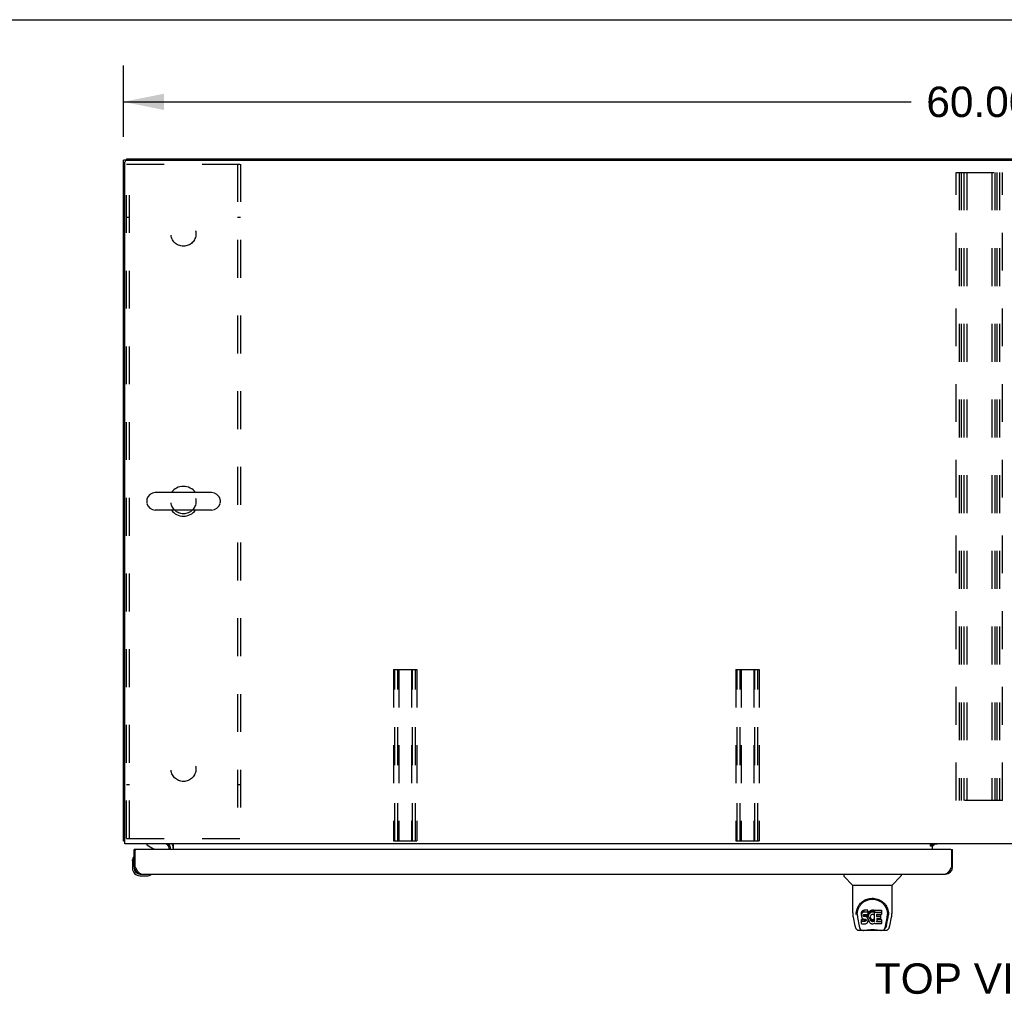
# Model space of a CAD drawing. Header units: inches. Extents: x 0 to 241, y 0 to 156.
# Tile 15 of 21: x 43 to 77, y 122 to 156. Entities that reach past the tile are written whole.
import ezdxf

# ---------------------------------------------------------------- set-up
doc = ezdxf.new("R2010")
doc.units = ezdxf.units.IN
doc.header["$LTSCALE"] = 13.26
doc.header["$MEASUREMENT"] = 0
doc.linetypes.add('HIDDEN', pattern=[0.2, 0.1, -0.1])
doc.layers.get('0').update_dxf_attribs({"linetype": 'CONTINUOUS'})
for name, color, linetype in [('02___PRT_ALL_AXES', 7, 'CONTINUOUS'), ('DEFAULT_2', 8, 'HIDDEN'), ('DIMENSIONS', 7, 'CONTINUOUS')]:
    doc.layers.add(name, color=color, linetype=linetype)
doc.styles.get("Standard").update_dxf_attribs({"font": 'arial.ttf'})
doc.dimstyles.new('DIMSTYLE_1', dxfattribs={"dimtxt": 1.063636, "dimasz": 1.418182, "dimexe": 0.09, "dimexo": 0.07, "dimgap": 0.0375, "dimtad": 0, "dimtih": 1, "dimtoh": 1, "dimzin": 4, "dimdsep": 46, "dimtxsty": 'Standard', "dimblk": '_FILLED', "dimblk1": '_FILLED', "dimblk2": '_FILLED', "dimcen": 0.09, "dimazin": 1, "dimtfac": 1, "dimtdec": 3, "dimtofl": 0, "dimtmove": 0, "dimatfit": 3, "dimldrblk": '_FILLED', "dimfxl": 1, "dimtolj": 1, "dimtzin": 4, "dimarcsym": 0})

# ---------------------------------------------------------------- blocks, each defined once
blk = doc.blocks.new('_FILLED')
at = {"color": 0, "linetype": 'ByBlock'}
blk.add_solid([(0, 0), (-1, 0.2), (-1, -0.2)], dxfattribs=at)
blk = doc.blocks.new('*D1')
at = {"layer": 'DIMENSIONS', "color": 2, "linetype": 'Continuous'}
for p, q in [((46.476, 151.891), (46.476, 154.399)), ((106.476, 152.006), (106.476, 154.399)), ((46.476, 153.123), (74.085, 153.123)), ((106.476, 153.123), (78.866, 153.123))]:
    blk.add_line(p, q, dxfattribs=at)
at = {"layer": 'DIMENSIONS', "color": 2, "linetype": 'Continuous', "xscale": 1.4181818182, "yscale": 1.4181818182, "zscale": 1.4181818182, "rotation": 180}
blk.add_blockref('_FILLED', (46.476, 153.123), dxfattribs=at)
at = {"layer": 'DIMENSIONS', "color": 2, "linetype": 'Continuous', "xscale": 1.4181818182, "yscale": 1.4181818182, "zscale": 1.4181818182}
blk.add_blockref('_FILLED', (106.476, 153.123), dxfattribs=at)
at = {"layer": 'DIMENSIONS', "color": 2, "linetype": 'Continuous', "insert": (76.476, 153.655), "char_height": 1.0636, "width": 3.7168, "attachment_point": 2, "line_spacing_factor": 0.9}
blk.add_mtext('60.00', dxfattribs=at)

msp = doc.modelspace()

# ---------------------------------------------------------------- linework, layer by layer
at = {"color": 7, "linetype": 'Continuous'}
for p, q in [((0, 156), (241.091, 156)), ((46.58, 151.075), (46.476, 151.075)), ((46.58, 151.127), (46.58, 151.075)), ((46.58, 151.127), (106.372, 151.127)), ((49.567, 139.433), (47.592, 139.433)), ((47.292, 139.171), (47.292, 139.084)), ((49.867, 139.171), (49.867, 139.084)), ((49.567, 138.821), (47.592, 138.821)), ((46.528, 127.231), (46.476, 127.231)), ((47.293, 127.127), (47.293, 127.088)), ((47.293, 127.088), (47.531, 126.95)), ((48.117, 127.127), (48.083, 127.092)), ((74.83, 127.093), (74.762, 127.093)), ((74.83, 127.047), (74.83, 127.093)), ((74.837, 127.052), (74.901, 127.116)), ((46.837, 126.664), (46.836, 126.658)), ((46.913, 126.923), (46.851, 126.923)), ((48.08, 126.923), (48.08, 126.97)), ((75.476, 126.923), (75.538, 126.923)), ((46.791, 126.529), (46.794, 126.567)), ((46.791, 126.529), (46.791, 126.272)), ((46.851, 126.316), (46.851, 126.272)), ((46.851, 126.316), (46.893, 126.316)), ((75.538, 126.316), (75.496, 126.316)), ((47.054, 126.069), (47.097, 126.069)), ((47.054, 126.009), (47.31, 126.009)), ((47.439, 126.054), (47.446, 126.056)), ((71.722, 126.069), (71.722, 126.007)), ((72.031, 125.682), (71.733, 125.979)), ((73.42, 125.682), (73.718, 125.979)), ((73.73, 126.069), (73.73, 126.007)), ((72.037, 125.676), (73.415, 125.676)), ((72.037, 124.704), (72.037, 125.676)), ((73.415, 124.704), (73.415, 125.676)), ((72.162, 124.735), (72.161, 124.672)), ((72.199, 124.662), (72.199, 124.639)), ((72.341, 124.707), (72.34, 124.684)), ((72.34, 124.617), (72.34, 124.684)), ((72.341, 124.641), (72.34, 124.617)), ((72.34, 124.617), (72.34, 124.593)), ((72.34, 124.593), (72.344, 124.569)), ((72.346, 124.731), (72.341, 124.707)), ((72.341, 124.641), (72.341, 124.707)), ((72.346, 124.664), (72.341, 124.641)), ((72.356, 124.753), (72.346, 124.731)), ((72.346, 124.664), (72.346, 124.731)), ((72.356, 124.686), (72.346, 124.664)), ((72.369, 124.773), (72.356, 124.753)), ((72.356, 124.686), (72.356, 124.753)), ((72.369, 124.706), (72.356, 124.686)), ((72.378, 124.781), (72.369, 124.773)), ((72.369, 124.706), (72.369, 124.773)), ((72.378, 124.714), (72.369, 124.706)), ((72.388, 124.787), (72.378, 124.781)), ((72.378, 124.714), (72.378, 124.781)), ((72.388, 124.721), (72.378, 124.714)), ((72.409, 124.797), (72.388, 124.787)), ((72.388, 124.721), (72.388, 124.787)), ((72.409, 124.73), (72.388, 124.721)), ((72.433, 124.804), (72.409, 124.797)), ((72.409, 124.73), (72.409, 124.797)), ((72.433, 124.738), (72.409, 124.73)), ((72.411, 124.62), (72.413, 124.635)), ((72.411, 124.598), (72.411, 124.62)), ((72.411, 124.605), (72.411, 124.62)), ((72.411, 124.598), (72.411, 124.605)), ((72.414, 124.591), (72.411, 124.598)), ((72.413, 124.635), (72.416, 124.642)), ((72.414, 124.591), (72.414, 124.635)), ((72.418, 124.584), (72.414, 124.591)), ((72.416, 124.642), (72.422, 124.647)), ((72.418, 124.584), (72.418, 124.643)), ((72.424, 124.58), (72.418, 124.584)), ((72.422, 124.647), (72.437, 124.651)), ((72.439, 124.643), (72.424, 124.647)), ((72.424, 124.647), (72.424, 124.647)), ((72.424, 124.58), (72.424, 124.647)), ((72.572, 124.804), (72.433, 124.804)), ((72.433, 124.738), (72.433, 124.804)), ((72.572, 124.738), (72.433, 124.738)), ((72.437, 124.651), (72.451, 124.652)), ((72.463, 124.644), (72.439, 124.643)), ((72.439, 124.576), (72.439, 124.643)), ((72.451, 124.652), (72.564, 124.652)), ((72.487, 124.642), (72.463, 124.644)), ((72.463, 124.577), (72.463, 124.644)), ((72.51, 124.637), (72.487, 124.642)), ((72.487, 124.576), (72.487, 124.642)), ((72.521, 124.632), (72.51, 124.637)), ((72.51, 124.57), (72.51, 124.637)), ((72.531, 124.626), (72.521, 124.632)), ((72.521, 124.566), (72.521, 124.632)), ((72.548, 124.609), (72.531, 124.626)), ((72.531, 124.559), (72.531, 124.626)), ((72.561, 124.589), (72.548, 124.609)), ((72.548, 124.542), (72.548, 124.609)), ((72.571, 124.567), (72.561, 124.589)), ((72.561, 124.522), (72.561, 124.589)), ((72.564, 124.652), (72.57, 124.653)), ((72.57, 124.653), (72.572, 124.658)), ((72.574, 124.762), (72.572, 124.804)), ((72.572, 124.738), (72.572, 124.804)), ((72.574, 124.695), (72.572, 124.738)), ((72.572, 124.658), (72.573, 124.671)), ((72.576, 124.64), (72.572, 124.596)), ((72.572, 124.529), (72.572, 124.596)), ((72.573, 124.671), (72.574, 124.695)), ((72.574, 124.695), (72.574, 124.762)), ((72.58, 124.662), (72.576, 124.64)), ((72.576, 124.574), (72.576, 124.64)), ((72.58, 124.596), (72.576, 124.574)), ((72.587, 124.684), (72.58, 124.662)), ((72.58, 124.596), (72.58, 124.662)), ((72.587, 124.617), (72.58, 124.596)), ((72.595, 124.704), (72.587, 124.684)), ((72.587, 124.617), (72.587, 124.684)), ((72.595, 124.638), (72.587, 124.617)), ((72.606, 124.724), (72.595, 124.704)), ((72.595, 124.638), (72.595, 124.704)), ((72.606, 124.657), (72.595, 124.638)), ((72.619, 124.742), (72.606, 124.724)), ((72.606, 124.657), (72.606, 124.724)), ((72.619, 124.675), (72.606, 124.657)), ((72.634, 124.759), (72.619, 124.742)), ((72.619, 124.675), (72.619, 124.742)), ((72.634, 124.692), (72.619, 124.675)), ((72.65, 124.774), (72.634, 124.759)), ((72.634, 124.692), (72.634, 124.759)), ((72.65, 124.707), (72.634, 124.692)), ((72.649, 124.584), (72.645, 124.572)), ((72.655, 124.596), (72.649, 124.584)), ((72.668, 124.787), (72.65, 124.774)), ((72.65, 124.707), (72.65, 124.774)), ((72.668, 124.72), (72.65, 124.707)), ((72.669, 124.619), (72.655, 124.596)), ((72.688, 124.796), (72.668, 124.787)), ((72.668, 124.72), (72.668, 124.787)), ((72.688, 124.729), (72.668, 124.72)), ((72.677, 124.63), (72.669, 124.619)), ((72.688, 124.637), (72.677, 124.63)), ((72.71, 124.801), (72.688, 124.796)), ((72.688, 124.729), (72.688, 124.796)), ((72.71, 124.734), (72.688, 124.729)), ((72.713, 124.648), (72.688, 124.637)), ((72.732, 124.803), (72.71, 124.801)), ((72.71, 124.734), (72.71, 124.801)), ((72.732, 124.736), (72.71, 124.734)), ((72.726, 124.651), (72.713, 124.648)), ((72.739, 124.651), (72.726, 124.651)), ((72.732, 124.803), (72.755, 124.803)), ((72.732, 124.736), (72.732, 124.803)), ((72.755, 124.736), (72.732, 124.736)), ((72.752, 124.648), (72.739, 124.651)), ((72.765, 124.643), (72.752, 124.648)), ((72.766, 124.801), (72.755, 124.803)), ((72.755, 124.736), (72.755, 124.803)), ((72.766, 124.734), (72.755, 124.736)), ((72.777, 124.798), (72.766, 124.801)), ((72.766, 124.734), (72.766, 124.801)), ((72.777, 124.731), (72.766, 124.734)), ((72.797, 124.714), (72.771, 124.645)), ((72.795, 124.785), (72.777, 124.798)), ((72.777, 124.731), (72.777, 124.798)), ((72.795, 124.719), (72.777, 124.731)), ((72.795, 124.785), (72.795, 124.719)), ((72.797, 124.782), (72.797, 124.715)), ((72.805, 124.802), (73.042, 124.802)), ((72.805, 124.41), (72.805, 124.802)), ((72.805, 124.736), (73.042, 124.736)), ((72.876, 124.648), (72.876, 124.58)), ((73.042, 124.652), (72.88, 124.652)), ((72.88, 124.643), (73.011, 124.643)), ((73.016, 124.638), (73.016, 124.498)), ((73.047, 124.798), (73.047, 124.657)), ((73.289, 124.735), (73.291, 124.672)), ((73.297, 124.649), (73.297, 124.649)), ((72.052, 124.561), (72.117, 124.256)), ((72.208, 124.541), (72.265, 124.248)), ((72.342, 124.331), (72.342, 124.473)), ((72.344, 124.569), (72.353, 124.547)), ((72.406, 124.478), (72.347, 124.477)), ((72.347, 124.41), (72.347, 124.477)), ((72.406, 124.411), (72.347, 124.41)), ((72.347, 124.326), (72.491, 124.326)), ((72.353, 124.547), (72.365, 124.527)), ((72.365, 124.527), (72.382, 124.51)), ((72.382, 124.51), (72.402, 124.497)), ((72.402, 124.497), (72.413, 124.492)), ((72.467, 124.478), (72.406, 124.478)), ((72.406, 124.411), (72.406, 124.478)), ((72.467, 124.411), (72.406, 124.411)), ((72.413, 124.492), (72.424, 124.49)), ((72.439, 124.576), (72.424, 124.58)), ((72.424, 124.49), (72.472, 124.49)), ((72.463, 124.577), (72.439, 124.576)), ((72.487, 124.576), (72.463, 124.577)), ((72.482, 124.479), (72.467, 124.478)), ((72.467, 124.411), (72.467, 124.478)), ((72.482, 124.412), (72.467, 124.411)), ((72.472, 124.49), (72.48, 124.489)), ((72.48, 124.489), (72.487, 124.487)), ((72.488, 124.483), (72.482, 124.479)), ((72.482, 124.412), (72.482, 124.479)), ((72.488, 124.416), (72.482, 124.412)), ((72.51, 124.57), (72.487, 124.576)), ((72.487, 124.487), (72.493, 124.482)), ((72.49, 124.484), (72.488, 124.483)), ((72.488, 124.416), (72.488, 124.483)), ((72.494, 124.421), (72.488, 124.416)), ((72.491, 124.326), (72.503, 124.328)), ((72.493, 124.482), (72.497, 124.476)), ((72.494, 124.421), (72.494, 124.481)), ((72.503, 124.433), (72.494, 124.421)), ((72.497, 124.476), (72.504, 124.463)), ((72.503, 124.433), (72.503, 124.465)), ((72.506, 124.44), (72.503, 124.433)), ((72.503, 124.328), (72.514, 124.332)), ((72.504, 124.463), (72.506, 124.448)), ((72.506, 124.44), (72.506, 124.452)), ((72.506, 124.448), (72.506, 124.44)), ((72.521, 124.566), (72.51, 124.57)), ((72.514, 124.332), (72.534, 124.346)), ((72.531, 124.559), (72.521, 124.566)), ((72.548, 124.542), (72.531, 124.559)), ((72.534, 124.346), (72.551, 124.363)), ((72.561, 124.522), (72.548, 124.542)), ((72.551, 124.363), (72.558, 124.372)), ((72.558, 124.372), (72.563, 124.383)), ((72.571, 124.5), (72.561, 124.522)), ((72.563, 124.383), (72.572, 124.406)), ((72.572, 124.563), (72.571, 124.567)), ((72.571, 124.5), (72.571, 124.567)), ((72.577, 124.477), (72.571, 124.5)), ((72.576, 124.574), (72.572, 124.529)), ((72.572, 124.529), (72.573, 124.507)), ((72.572, 124.406), (72.578, 124.429)), ((72.573, 124.507), (72.576, 124.485)), ((72.576, 124.485), (72.58, 124.463)), ((72.579, 124.453), (72.577, 124.477)), ((72.578, 124.429), (72.579, 124.453)), ((72.579, 124.453), (72.579, 124.467)), ((72.58, 124.463), (72.587, 124.442)), ((72.587, 124.442), (72.609, 124.403)), ((72.609, 124.403), (72.621, 124.384)), ((72.621, 124.384), (72.636, 124.368)), ((72.636, 124.368), (72.653, 124.353)), ((72.642, 124.545), (72.641, 124.518)), ((72.641, 124.518), (72.642, 124.505)), ((72.645, 124.572), (72.642, 124.545)), ((72.642, 124.505), (72.642, 124.545)), ((72.642, 124.505), (72.646, 124.492)), ((72.644, 124.564), (72.646, 124.559)), ((72.646, 124.559), (72.656, 124.534)), ((72.646, 124.492), (72.646, 124.559)), ((72.646, 124.492), (72.656, 124.467)), ((72.653, 124.353), (72.67, 124.339)), ((72.656, 124.534), (72.669, 124.511)), ((72.656, 124.467), (72.656, 124.534)), ((72.656, 124.467), (72.669, 124.444)), ((72.669, 124.511), (72.678, 124.501)), ((72.669, 124.444), (72.669, 124.511)), ((72.669, 124.444), (72.678, 124.434)), ((72.67, 124.339), (72.68, 124.334)), ((72.678, 124.501), (72.688, 124.492)), ((72.678, 124.434), (72.678, 124.501)), ((72.678, 124.434), (72.688, 124.425)), ((72.68, 124.334), (72.69, 124.33)), ((72.688, 124.492), (72.699, 124.485)), ((72.688, 124.425), (72.688, 124.492)), ((72.688, 124.425), (72.699, 124.418)), ((72.69, 124.33), (72.712, 124.325)), ((72.699, 124.485), (72.711, 124.48)), ((72.699, 124.418), (72.699, 124.485)), ((72.699, 124.418), (72.711, 124.413)), ((72.711, 124.48), (72.725, 124.477)), ((72.711, 124.413), (72.711, 124.48)), ((72.711, 124.413), (72.725, 124.411)), ((72.712, 124.325), (72.734, 124.322)), ((72.725, 124.477), (72.738, 124.477)), ((72.725, 124.411), (72.725, 124.477)), ((72.725, 124.411), (72.738, 124.41)), ((72.734, 124.322), (72.756, 124.325)), ((72.738, 124.477), (72.751, 124.479)), ((72.738, 124.41), (72.738, 124.477)), ((72.738, 124.41), (72.751, 124.412)), ((72.751, 124.479), (72.764, 124.483)), ((72.751, 124.412), (72.751, 124.479)), ((72.751, 124.412), (72.764, 124.416)), ((72.756, 124.325), (72.778, 124.332)), ((72.764, 124.483), (72.776, 124.488)), ((72.764, 124.416), (72.764, 124.483)), ((72.764, 124.416), (72.776, 124.422)), ((72.776, 124.488), (72.787, 124.496)), ((72.776, 124.422), (72.776, 124.488)), ((72.776, 124.422), (72.787, 124.429)), ((72.778, 124.332), (72.797, 124.344)), ((72.787, 124.496), (72.787, 124.429)), ((72.794, 124.495), (72.805, 124.477)), ((72.794, 124.428), (72.805, 124.41)), ((72.807, 124.344), (72.797, 124.344)), ((72.797, 124.344), (72.797, 124.344)), ((72.807, 124.331), (72.807, 124.344)), ((73.043, 124.326), (72.812, 124.326)), ((72.877, 124.489), (72.877, 124.412)), ((72.88, 124.576), (73.011, 124.576)), ((73.011, 124.494), (72.881, 124.494)), ((72.881, 124.474), (73.043, 124.474)), ((72.881, 124.407), (73.043, 124.407)), ((73.047, 124.47), (73.047, 124.331)), ((73.186, 124.248), (73.243, 124.538)), ((73.227, 124.283), (73.28, 124.554)), ((73.243, 124.538), (73.244, 124.542)), ((73.334, 124.256), (73.4, 124.561)), ((72.241, 124.101), (72.362, 124.101)), ((72.241, 124.101), (72.241, 124.101)), ((72.283, 124.18), (72.276, 124.18)), ((72.281, 124.184), (72.285, 124.174)), ((72.285, 124.173), (72.285, 124.174)), ((72.323, 124.101), (72.321, 124.101)), ((72.327, 124.101), (72.326, 124.101)), ((72.361, 124.101), (72.442, 124.101)), ((73.019, 124.089), (72.432, 124.089)), ((73.009, 124.101), (73.21, 124.101)), ((73.125, 124.101), (73.124, 124.101)), ((73.166, 124.173), (73.167, 124.174)), ((73.167, 124.174), (73.17, 124.184)), ((73.176, 124.18), (73.169, 124.18))]:
    msp.add_line(p, q, dxfattribs=at)
at = {"color": 3, "linetype": 'Continuous'}
for p, q in [((46.476, 127.231), (46.476, 151.075)), ((46.528, 127.127), (46.528, 151.013)), ((46.59, 151.075), (106.361, 151.075)), ((106.424, 127.127), (46.528, 127.127)), ((48.08, 127.088), (48.081, 127.089)), ((48.081, 127.09), (48.086, 127.096)), ((48.081, 127.089), (48.081, 127.09)), ((48.226, 126.923), (48.226, 127.127)), ((74.762, 127.098), (74.83, 127.098)), ((74.762, 127.047), (74.762, 127.098)), ((74.83, 127.047), (74.762, 127.047)), ((74.83, 127.098), (74.83, 127.127)), ((75.001, 127.116), (74.83, 127.116)), ((74.83, 126.923), (74.83, 127.047)), ((46.851, 126.316), (46.851, 126.923)), ((46.893, 126.316), (46.893, 126.903)), ((75.476, 126.923), (46.913, 126.923)), ((48.122, 126.923), (48.122, 126.985)), ((75.496, 126.903), (75.496, 126.316)), ((75.538, 126.316), (75.538, 126.923)), ((46.899, 126.303), (46.893, 126.316)), ((75.496, 126.316), (75.483, 126.291)), ((46.909, 126.285), (46.899, 126.303)), ((46.916, 126.272), (46.909, 126.285)), ((46.922, 126.26), (46.916, 126.272)), ((46.929, 126.248), (46.922, 126.26)), ((46.936, 126.236), (46.929, 126.248)), ((47.097, 126.069), (75.292, 126.069)), ((75.47, 126.266), (75.463, 126.254)), ((75.476, 126.279), (75.47, 126.266)), ((75.483, 126.291), (75.476, 126.279))]:
    msp.add_line(p, q, dxfattribs=at)
for points in [[(46.528, 127.212), (46.528, 127.212), (46.523, 127.213), (46.519, 127.214), (46.515, 127.215), (46.511, 127.216), (46.507, 127.216), (46.503, 127.217), (46.5, 127.218), (46.496, 127.219), (46.493, 127.219), (46.49, 127.22), (46.487, 127.221), (46.485, 127.222), (46.483, 127.223), (46.481, 127.224), (46.479, 127.225), (46.478, 127.226), (46.477, 127.227), (46.476, 127.229), (46.476, 127.23), (46.476, 127.231)], [(48.079, 127.087), (48.079, 127.087), (48.079, 127.087), (48.079, 127.088), (48.08, 127.088)], [(48.086, 127.096), (48.087, 127.098), (48.089, 127.1), (48.09, 127.102), (48.092, 127.105)], [(48.092, 127.105), (48.094, 127.107), (48.096, 127.109), (48.098, 127.112), (48.1, 127.114), (48.103, 127.116), (48.105, 127.119), (48.107, 127.121)], [(48.107, 127.121), (48.11, 127.123), (48.112, 127.124), (48.114, 127.125), (48.116, 127.126)], [(47.097, 126.069), (47.094, 126.07), (47.091, 126.07), (47.087, 126.07), (47.084, 126.071), (47.081, 126.071), (47.077, 126.072), (47.074, 126.073), (47.071, 126.074), (47.068, 126.076), (47.064, 126.077), (47.061, 126.079), (47.058, 126.081), (47.054, 126.083), (47.051, 126.085), (47.048, 126.087), (47.044, 126.089), (47.041, 126.092), (47.038, 126.095), (47.035, 126.097), (47.031, 126.1), (47.028, 126.104), (47.025, 126.107), (47.021, 126.11), (47.018, 126.114), (47.015, 126.117), (47.011, 126.121), (47.008, 126.125), (47.005, 126.129), (47.002, 126.133), (46.998, 126.137), (46.995, 126.142), (46.992, 126.146), (46.988, 126.151), (46.985, 126.155), (46.982, 126.16), (46.978, 126.165), (46.975, 126.17), (46.972, 126.175), (46.969, 126.18), (46.965, 126.186), (46.962, 126.191), (46.959, 126.196), (46.955, 126.202), (46.952, 126.207), (46.949, 126.213), (46.945, 126.219), (46.942, 126.225), (46.939, 126.23), (46.936, 126.236)], [(75.463, 126.254), (75.457, 126.242), (75.453, 126.236), (75.45, 126.23), (75.447, 126.225), (75.443, 126.219), (75.44, 126.213), (75.437, 126.207), (75.434, 126.202), (75.43, 126.196), (75.427, 126.191), (75.424, 126.186), (75.42, 126.18), (75.417, 126.175), (75.414, 126.17), (75.41, 126.165), (75.407, 126.16), (75.404, 126.155), (75.401, 126.151), (75.397, 126.146), (75.394, 126.142), (75.391, 126.137), (75.387, 126.133), (75.384, 126.129), (75.381, 126.125), (75.377, 126.121), (75.374, 126.117), (75.371, 126.114), (75.368, 126.11), (75.364, 126.107), (75.361, 126.104), (75.358, 126.1), (75.354, 126.097), (75.351, 126.095), (75.348, 126.092), (75.344, 126.089), (75.341, 126.087), (75.338, 126.085), (75.335, 126.083), (75.331, 126.081), (75.328, 126.079), (75.325, 126.077), (75.321, 126.076), (75.318, 126.074), (75.315, 126.073), (75.311, 126.072), (75.308, 126.071), (75.305, 126.071), (75.302, 126.07), (75.298, 126.07), (75.295, 126.07), (75.292, 126.069)]]:
    msp.add_lwpolyline(points, dxfattribs=at)
at = {"color": 7, "linetype": 'Continuous'}
for points in [[(72.155, 124.662), (72.158, 124.704), (72.165, 124.756), (72.177, 124.805), (72.192, 124.851), (72.211, 124.895), (72.232, 124.935), (72.256, 124.974), (72.283, 125.01), (72.313, 125.043), (72.345, 125.074), (72.379, 125.103), (72.416, 125.128), (72.455, 125.151), (72.496, 125.171), (72.539, 125.188), (72.584, 125.202), (72.63, 125.211), (72.676, 125.217), (72.724, 125.22), (72.771, 125.218), (72.818, 125.212), (72.864, 125.203), (72.909, 125.19), (72.952, 125.173), (72.993, 125.153), (73.032, 125.131), (73.069, 125.105), (73.103, 125.077), (73.136, 125.046), (73.165, 125.013), (73.193, 124.977), (73.217, 124.939), (73.239, 124.899), (73.258, 124.856), (73.273, 124.81), (73.285, 124.761), (73.293, 124.71), (73.296, 124.662)], [(72.199, 124.662), (72.199, 124.682), (72.201, 124.706), (72.203, 124.73), (72.207, 124.754), (72.212, 124.778), (72.217, 124.801), (72.224, 124.824), (72.232, 124.846), (72.24, 124.867), (72.25, 124.888), (72.26, 124.909), (72.271, 124.928), (72.283, 124.947), (72.295, 124.965), (72.307, 124.982), (72.321, 124.999), (72.334, 125.015), (72.348, 125.03), (72.363, 125.044), (72.377, 125.057), (72.392, 125.07), (72.408, 125.082), (72.423, 125.093), (72.439, 125.104), (72.454, 125.114), (72.47, 125.123), (72.486, 125.131)], [(72.486, 125.131), (72.502, 125.139), (72.518, 125.146), (72.534, 125.153), (72.55, 125.159), (72.566, 125.164), (72.582, 125.169), (72.598, 125.173), (72.613, 125.177), (72.629, 125.18), (72.645, 125.183), (72.661, 125.185), (72.677, 125.187), (72.693, 125.188), (72.709, 125.189), (72.725, 125.189), (72.741, 125.189), (72.757, 125.188), (72.773, 125.187), (72.789, 125.185), (72.805, 125.183), (72.821, 125.18), (72.837, 125.177), (72.853, 125.173), (72.869, 125.169), (72.885, 125.164), (72.901, 125.159), (72.917, 125.153), (72.933, 125.147), (72.949, 125.139)], [(72.949, 125.139), (72.965, 125.132), (72.98, 125.123), (72.996, 125.114), (73.012, 125.104), (73.027, 125.094), (73.043, 125.083), (73.058, 125.071), (73.073, 125.058), (73.088, 125.045), (73.102, 125.03), (73.117, 125.015), (73.13, 125), (73.144, 124.983), (73.156, 124.966), (73.169, 124.947), (73.18, 124.928), (73.191, 124.909), (73.201, 124.889), (73.211, 124.868), (73.219, 124.846), (73.227, 124.824), (73.234, 124.801), (73.24, 124.778), (73.244, 124.755), (73.248, 124.731), (73.251, 124.707), (73.252, 124.682), (73.253, 124.662)], [(72.037, 124.704), (72.037, 124.677), (72.04, 124.635), (72.046, 124.593), (72.052, 124.561)], [(72.155, 124.649), (72.155, 124.653), (72.155, 124.662)], [(72.199, 124.639), (72.199, 124.623), (72.201, 124.594), (72.204, 124.566), (72.208, 124.541)], [(73.244, 124.542), (73.244, 124.545), (73.245, 124.548), (73.245, 124.551), (73.246, 124.554), (73.246, 124.557), (73.247, 124.56), (73.247, 124.564), (73.248, 124.567), (73.248, 124.571), (73.249, 124.574), (73.249, 124.578), (73.25, 124.582), (73.25, 124.586), (73.25, 124.59), (73.251, 124.594), (73.251, 124.599), (73.251, 124.603), (73.252, 124.607), (73.252, 124.612), (73.252, 124.617), (73.252, 124.621), (73.252, 124.626), (73.253, 124.631), (73.253, 124.636), (73.253, 124.662)], [(73.296, 124.662), (73.297, 124.654), (73.297, 124.649)], [(73.4, 124.561), (73.405, 124.592), (73.411, 124.634), (73.414, 124.677), (73.415, 124.705)], [(72.117, 124.256), (72.12, 124.241), (72.126, 124.22), (72.132, 124.201), (72.138, 124.185), (72.145, 124.17), (72.152, 124.156), (72.16, 124.144), (72.17, 124.133), (72.181, 124.123), (72.193, 124.114), (72.207, 124.108), (72.222, 124.103), (72.237, 124.101), (72.241, 124.101)], [(72.265, 124.248), (72.268, 124.236), (72.271, 124.223), (72.274, 124.209), (72.278, 124.196), (72.281, 124.184)], [(72.347, 124.477), (72.346, 124.477), (72.346, 124.477), (72.345, 124.477), (72.345, 124.477), (72.344, 124.477), (72.344, 124.476), (72.344, 124.476), (72.343, 124.476), (72.343, 124.475), (72.343, 124.475), (72.342, 124.474), (72.342, 124.474), (72.342, 124.473), (72.342, 124.473)], [(72.347, 124.41), (72.346, 124.41), (72.346, 124.41), (72.345, 124.41), (72.345, 124.41), (72.344, 124.41), (72.344, 124.41), (72.344, 124.409), (72.343, 124.409), (72.343, 124.409), (72.343, 124.408), (72.342, 124.408), (72.342, 124.407), (72.342, 124.407), (72.342, 124.406)], [(73.17, 124.184), (73.174, 124.196), (73.177, 124.209), (73.181, 124.223), (73.184, 124.236), (73.186, 124.248)], [(73.21, 124.101), (73.225, 124.102), (73.238, 124.105), (73.251, 124.11), (73.263, 124.117), (73.273, 124.125), (73.282, 124.134), (73.291, 124.144), (73.298, 124.154), (73.305, 124.166), (73.311, 124.178), (73.317, 124.192), (73.322, 124.207), (73.327, 124.224), (73.332, 124.243), (73.334, 124.256)], [(72.285, 124.173), (72.29, 124.161), (72.296, 124.149), (72.303, 124.138), (72.31, 124.129), (72.317, 124.12), (72.325, 124.114), (72.334, 124.108), (72.344, 124.104), (72.354, 124.101), (72.361, 124.101)], [(72.442, 124.101), (72.463, 124.101), (72.485, 124.103), (72.508, 124.105), (72.533, 124.108), (72.559, 124.111), (72.585, 124.114), (72.613, 124.116), (72.641, 124.119), (72.67, 124.12), (72.699, 124.121), (72.728, 124.122), (72.757, 124.121), (72.786, 124.12), (72.815, 124.118), (72.843, 124.116), (72.87, 124.113), (72.896, 124.11), (72.921, 124.108), (72.945, 124.105), (72.968, 124.103), (72.989, 124.101), (73.009, 124.101)], [(72.442, 124.101), (72.464, 124.101), (72.491, 124.103), (72.518, 124.106), (72.547, 124.108), (72.575, 124.111), (72.605, 124.114), (72.634, 124.117), (72.664, 124.118), (72.695, 124.12), (72.725, 124.12), (72.756, 124.12), (72.786, 124.118), (72.816, 124.117), (72.846, 124.114), (72.875, 124.111), (72.933, 124.106)], [(72.933, 124.106), (72.96, 124.103), (72.987, 124.101), (73.009, 124.101)], [(73.09, 124.101), (73.098, 124.101), (73.108, 124.104), (73.117, 124.108), (73.126, 124.114), (73.134, 124.12), (73.142, 124.129), (73.149, 124.138), (73.155, 124.148), (73.161, 124.161), (73.166, 124.173)]]:
    msp.add_lwpolyline(points, dxfattribs=at)
at = {"color": 3, "linetype": 'Continuous'}
for centre, radius, start, end in [((46.59, 151.013), 0.0625, 90, 180), ((47.979, 126.985), 0.142, 0, 90), ((74.945, 127.012), 0.115, 115.2502, 167.1429), ((46.913, 126.903), 0.02, 90, 180), ((75.476, 126.903), 0.02, 0, 90), ((47.097, 126.316), 0.246, 180, 270), ((75.292, 126.316), 0.246, 270, 360)]:
    msp.add_arc(centre, radius, start, end, dxfattribs=at)
at = {"color": 7, "linetype": 'Continuous'}
for centre, radius, start, end in [((47.592, 139.127), 0.306, 90, 164.3697), ((48.58, 139.127), 0.523, 35.8102, 144.1898), ((49.567, 139.127), 0.306, 15.6303, 90), ((47.436, 139.171), 0.144, 164.3697, 180), ((47.436, 139.084), 0.144, 180, 195.6303), ((49.723, 139.171), 0.144, 0, 15.6303), ((49.723, 139.084), 0.144, 344.3697, 360), ((47.592, 139.127), 0.306, 195.6303, 270), ((48.58, 139.127), 0.523, 215.8091, 324.1909), ((49.567, 139.127), 0.306, 270, 344.3697), ((47.923, 126.97), 0.157, 0, 90), ((47.979, 126.985), 0.246, 0, 35.3265), ((47.041, 126.529), 0.25, 149.1101, 180), ((46.839, 126.649), 0.015, 96.3796, 149.1101), ((46.836, 126.649), 0.015, 0, 83.6204), ((47.481, 126.864), 0.1, 36.5468, 59.908), ((47.054, 126.272), 0.263, 180, 270), ((47.054, 126.272), 0.203, 180, 270), ((47.31, 126.259), 0.25, 270, 300.8899), ((47.431, 126.054), 0.015, 6.3796, 90), ((47.431, 126.058), 0.015, 300.8899, 353.6204), ((71.761, 126.007), 0.0394, 180, 225), ((73.69, 126.007), 0.0394, 315, 360), ((72.045, 125.695), 0.0197, 225, 270), ((73.407, 125.695), 0.0197, 270, 315), ((72.432, 124.109), 0.0197, 203.607, 270), ((73.019, 124.109), 0.0197, 270, 336.393)]:
    msp.add_arc(centre, radius, start, end, dxfattribs=at)
for centre, major_axis, ratio, start_param, end_param in [((72.726, 124.662), (0, 0.565), 0.999848, 1.129542, 1.553352), ((72.766, 124.647), (0, 0.00448), 1, -3.557718, -1.937287), ((72.792, 124.782), (0.00448, 0), 1, 0.003891, 0.905353), ((72.792, 124.715), (0, 0.00448), 1, 4.345898, 5.617742), ((72.88, 124.648), (0, 0.00448), 1, 0, 1.570796), ((72.88, 124.647), (0, 0.00448), 1, 1.570796, 3.141593), ((73.011, 124.638), (0, 0.00448), 1, -1.570796, 0), ((73.042, 124.798), (0, 0.00448), 1, -1.570796, 0), ((73.042, 124.731), (0, 0.00448), 1, -1.570796, 0), ((73.042, 124.657), (0, 0.00448), 1, -3.141593, -1.570796), ((72.726, 124.662), (0, 0.565), 0.999848, 4.519536, 5.157611), ((72.347, 124.331), (0.00483, 0), 1, 3.141593, 4.712389), ((72.79, 124.492), (0.00448, 0), 1, 1.570796, 2.222579), ((72.79, 124.425), (0.00448, 0), 1, 0.594971, 2.222579), ((72.79, 124.492), (0, 0.00448), 1, -0.975826, 0), ((72.812, 124.331), (0, 0.00448), 1, 1.570796, 3.141593), ((72.88, 124.58), (0, 0.00448), 1, 1.570796, 3.141593), ((72.881, 124.489), (0, 0.00448), 1, 0, 1.570796), ((72.881, 124.479), (0, 0.00448), 1, 1.570796, 3.141593), ((72.881, 124.412), (0, 0.00448), 1, 1.570796, 3.141593), ((73.011, 124.571), (0, 0.00448), 1, -1.570796, 0), ((73.011, 124.498), (0, 0.00448), 1, -3.141593, -1.570796), ((73.043, 124.47), (0, 0.00448), 1, -1.570796, 0), ((73.043, 124.403), (0, 0.00448), 1, -1.570796, 0), ((73.043, 124.331), (0, 0.00448), 1, -3.141593, -1.570796), ((73.17, 124.534), (-0.007, 0.354), 0.213027, -3.145575, -2.360177)]:
    msp.add_ellipse(centre, major_axis=major_axis, ratio=ratio, start_param=start_param, end_param=end_param, dxfattribs=at)
at = {"layer": '02___PRT_ALL_AXES', "color": 3, "linetype": 'Continuous'}
msp.add_line((75.001, 127.116), (75.001, 127.127), dxfattribs=at)
at = {"layer": '02___PRT_ALL_AXES', "color": 8, "linetype": 'HIDDEN'}
for centre in [(48.58, 148.502), (48.58, 139.127), (48.58, 129.752)]:
    msp.add_circle(centre, 0.438, dxfattribs=at)
at = {"layer": 'DEFAULT_2', "color": 8, "linetype": 'HIDDEN'}
for p, q in [((46.58, 127.315), (46.58, 150.94)), ((46.58, 150.94), (50.58, 150.94)), ((46.684, 127.315), (46.684, 150.94)), ((50.476, 150.94), (50.476, 127.315)), ((50.58, 150.94), (50.58, 127.315)), ((75.663, 128.648), (75.663, 150.648)), ((75.663, 150.648), (77.288, 150.648)), ((75.767, 150.648), (75.767, 128.648)), ((75.844, 150.648), (75.844, 128.648)), ((75.934, 150.648), (75.934, 128.648)), ((76.038, 150.648), (76.038, 128.648)), ((76.913, 150.648), (76.913, 128.648)), ((77.017, 150.648), (77.017, 128.648)), ((77.094, 150.648), (77.094, 128.648)), ((77.184, 150.648), (77.184, 128.648)), ((77.288, 128.648), (77.288, 150.648)), ((46.684, 149.065), (46.58, 149.065)), ((50.58, 149.065), (50.476, 149.065)), ((55.944, 133.231), (55.944, 127.231)), ((55.944, 133.231), (56.757, 133.231)), ((55.984, 127.231), (55.984, 133.231)), ((56.092, 127.231), (56.092, 133.231)), ((56.132, 133.231), (56.132, 127.231)), ((56.569, 133.231), (56.569, 127.231)), ((56.609, 127.231), (56.609, 133.231)), ((56.717, 127.231), (56.717, 133.231)), ((56.757, 133.231), (56.757, 127.231)), ((67.944, 133.231), (67.944, 127.231)), ((67.944, 133.231), (68.757, 133.231)), ((67.984, 127.231), (67.984, 133.231)), ((68.092, 127.231), (68.092, 133.231)), ((68.132, 133.231), (68.132, 127.231)), ((68.569, 133.231), (68.569, 127.231)), ((68.609, 127.231), (68.609, 133.231)), ((68.717, 127.231), (68.717, 133.231)), ((68.757, 133.231), (68.757, 127.231)), ((46.684, 129.19), (46.58, 129.19)), ((50.58, 129.19), (50.476, 129.19)), ((77.288, 128.648), (75.663, 128.648)), ((46.58, 127.315), (50.58, 127.315)), ((55.944, 127.231), (56.757, 127.231)), ((67.944, 127.231), (68.757, 127.231))]:
    msp.add_line(p, q, dxfattribs=at)

# ---------------------------------------------------------------- texts
at = {"layer": 'DIMENSIONS', "color": 2, "linetype": 'Continuous', "insert": (76.444, 122.938), "char_height": 1.0636, "width": 7.24775, "attachment_point": 2, "line_spacing_factor": 0.9}
msp.add_mtext('TOP VIEW', dxfattribs=at)

# ---------------------------------------------------------------- dimensions: what is measured, and where the dimension line sits
at = {"layer": 'DIMENSIONS', "color": 2, "linetype": 'Continuous'}
dim = msp.add_linear_dim(base=(106.476, 153.123), p1=(46.476, 154.469), p2=(106.476, 154.469), dimstyle='DIMSTYLE_1', dxfattribs=at)
dim.commit()
dim.dimension.update_dxf_attribs({"geometry": '*D1', "text_midpoint": (76.468, 153.117), "dimtype": 160})

doc.saveas('drawing.dxf')
